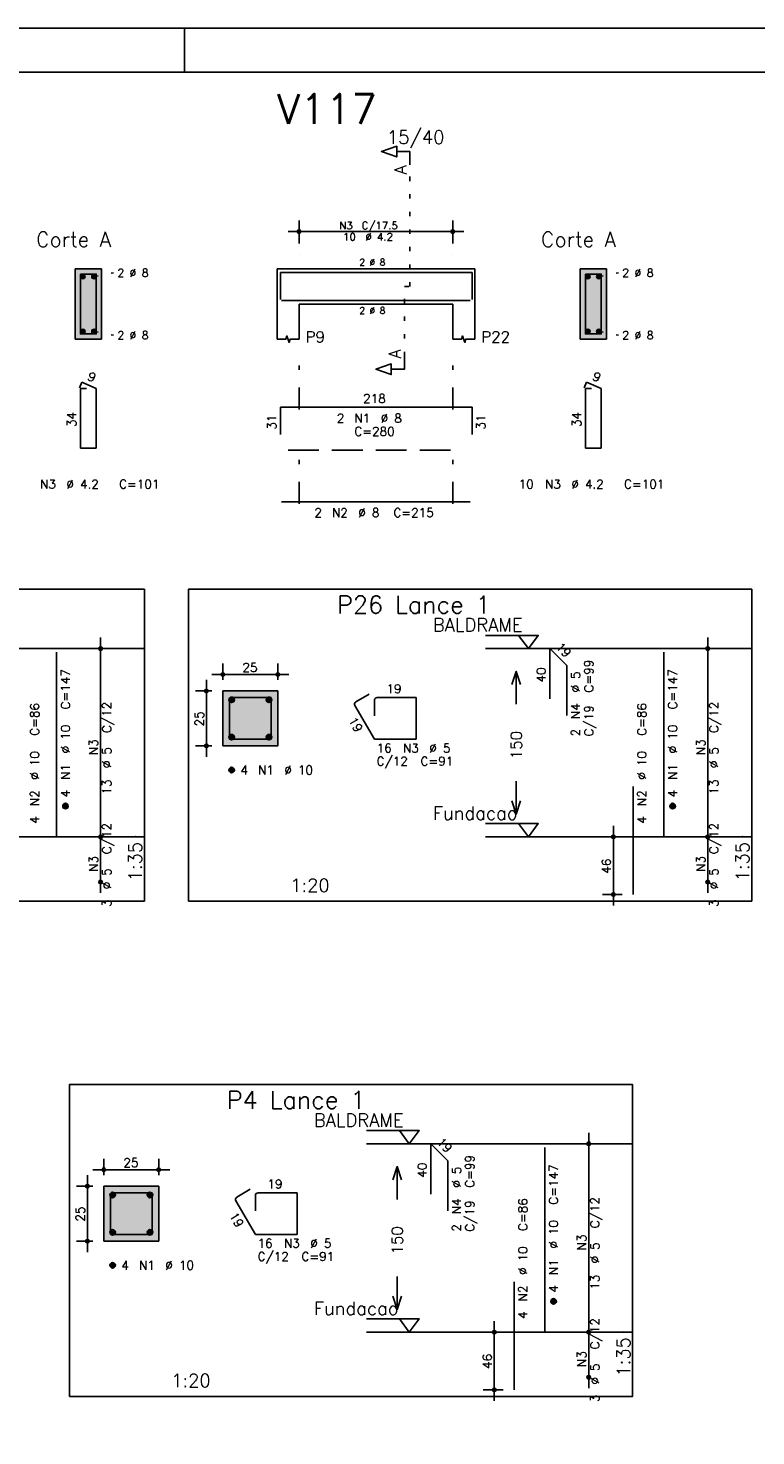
# Model space of a CAD drawing. Extents: x 0 to 84.1, y 0 to 59.4.
# Tile 7 of 9: x 43.5 to 60.1, y 27.4 to 59.4. Entities that reach past the tile are written whole.
import ezdxf

# ---------------------------------------------------------------- set-up
doc = ezdxf.new("R2010")
doc.units = 0
doc.header["$MEASUREMENT"] = 0
for name, pattern in [('ESTILO_TQS_0001', [1, 0.7, -0.3]), ('ESTILO_TQS_0002', [0.4, 0.1, -0.3]), ('ESTILO_TQS_0003', [1.5, 0.5, -0.4, 0.1, -0.5])]:
    doc.linetypes.add(name, pattern=pattern)
for name, color, linetype in [('1', 1, 'CONTINUOUS'), ('2', 2, 'CONTINUOUS'), ('3', 3, 'CONTINUOUS'), ('4', 4, 'CONTINUOUS'), ('6', 6, 'CONTINUOUS'), ('7', 7, 'CONTINUOUS'), ('9', 9, 'CONTINUOUS')]:
    doc.layers.add(name, color=color, linetype=linetype)
doc.styles.get("Standard").update_dxf_attribs({"font": 'ROMANS.SHX'})

msp = doc.modelspace()

# ---------------------------------------------------------------- linework, layer by layer
at = {"layer": '1', "linetype": 'ESTILO_TQS_0002'}
for p, q in [((52.229, 53.52), (52.229, 56.29)), ((45.033, 53.745), (45.478, 53.83)), ((52.104, 51.935), (52.104, 53.52)), ((52.104, 53.52), (52.229, 53.52)), ((56.529, 53.745), (56.974, 53.83)), ((45.033, 52.495), (45.478, 52.41)), ((56.529, 52.495), (56.974, 52.41))]:
    msp.add_line(p, q, dxfattribs=at)
at = {"layer": '1', "linetype": 'ESTILO_TQS_0001'}
msp.add_line((49.454, 49.795), (53.454, 49.795), dxfattribs=at)
at = {"layer": '1', "linetype": 'Continuous'}
for points in [[(33.36, 39.526), (46.185, 39.526), (46.185, 46.626), (33.36, 46.626), (33.36, 39.526)], [(47.185, 39.526), (60.01, 39.526), (60.01, 46.626), (47.185, 46.626), (47.185, 39.526)], [(53.95, 45.576), (55.15, 45.576), (54.925, 45.276), (54.7, 45.576)], [(46.185, 45.276), (40.125, 45.276)], [(60.01, 45.276), (53.95, 45.276)], [(53.95, 41.291), (55.15, 41.291), (54.925, 40.99), (54.7, 41.291)], [(46.185, 40.99), (40.125, 40.99)], [(60.01, 40.99), (53.95, 40.99)], [(44.475, 28.252), (57.3, 28.252), (57.3, 35.352), (44.475, 35.352), (44.475, 28.252)], [(51.24, 34.302), (52.44, 34.302), (52.215, 34.002), (51.99, 34.302)], [(57.3, 34.002), (51.24, 34.002)], [(51.24, 30.017), (52.44, 30.017), (52.215, 29.716), (51.99, 30.017)], [(57.3, 29.716), (51.24, 29.716)]]:
    msp.add_lwpolyline(points, dxfattribs=at)
at = {"layer": '1', "linetype": 'ESTILO_TQS_0002'}
for points in [[(47.97, 43.061), (49.22, 43.061), (49.22, 44.311), (47.97, 44.311), (47.97, 43.061)], [(45.26, 31.787), (46.51, 31.787), (46.51, 33.037), (45.26, 33.037), (45.26, 31.787)]]:
    msp.add_lwpolyline(points, dxfattribs=at)
at = {"layer": '1', "linetype": 'Continuous'}
for centre in [(44.783, 53.745), (45.033, 53.745), (56.279, 53.745), (56.529, 53.745), (44.783, 52.495), (45.033, 52.495), (56.279, 52.495), (56.529, 52.495)]:
    msp.add_circle(centre, 0.05, dxfattribs=at)
at = {"layer": '2', "linetype": 'Continuous'}
for p, q in [((84.1, 59.4), (0, 59.4)), ((47.1, 58.4), (47.1, 59.4)), ((49.704, 54.5), (49.704, 55.02)), ((53.204, 54.5), (53.204, 55.02)), ((49.454, 54.77), (53.454, 54.77)), ((49.704, 54.25), (49.704, 54.25)), ((53.204, 54.25), (53.204, 54.25)), ((45.208, 53.92), (44.608, 53.92)), ((44.608, 53.92), (44.608, 52.32)), ((45.208, 52.32), (45.208, 53.92)), ((49.204, 53.92), (49.204, 53.12)), ((49.204, 53.92), (49.704, 53.92)), ((49.704, 53.92), (53.204, 53.92)), ((53.204, 53.92), (53.704, 53.92)), ((53.704, 53.92), (53.704, 53.12)), ((56.704, 53.92), (56.104, 53.92)), ((56.104, 53.92), (56.104, 52.32)), ((56.704, 52.32), (56.704, 53.92)), ((49.204, 53.12), (49.204, 52.32)), ((49.704, 53.12), (53.204, 53.12)), ((49.704, 53.12), (49.704, 52.32)), ((53.204, 53.12), (53.204, 52.32)), ((53.704, 53.12), (53.704, 52.32)), ((44.608, 52.32), (45.208, 52.32)), ((56.104, 52.32), (56.704, 52.32)), ((45.185, 40.74), (45.185, 45.526)), ((59.01, 40.74), (59.01, 45.526)), ((45.185, 45.276), (45.185, 45.276)), ((59.01, 45.276), (59.01, 45.276)), ((47.97, 44.561), (47.97, 44.936)), ((49.22, 44.561), (49.22, 44.936)), ((47.595, 42.811), (47.595, 44.561)), ((47.72, 44.686), (49.47, 44.686)), ((47.72, 44.311), (47.345, 44.311)), ((47.97, 44.311), (47.97, 44.311)), ((47.97, 44.311), (47.97, 44.311)), ((49.22, 44.311), (49.22, 44.311)), ((47.72, 43.061), (47.345, 43.061)), ((47.97, 43.061), (47.97, 43.061)), ((45.185, 39.712), (45.185, 41.24)), ((56.86, 39.426), (56.86, 41.24)), ((59.01, 39.712), (59.01, 41.24)), ((45.185, 40.99), (45.185, 40.99)), ((45.185, 40.99), (45.185, 40.99)), ((57.06, 40.99), (56.61, 40.99)), ((57.31, 40.99), (57.31, 40.99)), ((59.01, 40.99), (59.01, 40.99)), ((59.01, 40.99), (59.01, 40.99)), ((45.185, 39.962), (45.185, 39.962)), ((59.01, 39.962), (59.01, 39.962)), ((57.06, 39.676), (56.61, 39.676)), ((57.31, 39.676), (57.31, 39.676)), ((56.3, 29.466), (56.3, 34.252)), ((56.3, 34.002), (56.3, 34.002)), ((45.26, 33.287), (45.26, 33.662)), ((46.51, 33.287), (46.51, 33.662)), ((45.01, 33.412), (46.76, 33.412)), ((45.01, 33.037), (44.635, 33.037)), ((44.885, 31.537), (44.885, 33.287)), ((45.26, 33.037), (45.26, 33.037)), ((45.26, 33.037), (45.26, 33.037)), ((46.51, 33.037), (46.51, 33.037)), ((45.01, 31.787), (44.635, 31.787)), ((45.26, 31.787), (45.26, 31.787)), ((54.15, 28.152), (54.15, 29.966)), ((56.3, 28.438), (56.3, 29.966)), ((54.35, 29.716), (53.9, 29.716)), ((54.6, 29.716), (54.6, 29.716)), ((56.3, 29.716), (56.3, 29.716)), ((56.3, 29.716), (56.3, 29.716)), ((56.3, 28.688), (56.3, 28.688)), ((54.35, 28.402), (53.9, 28.402)), ((54.6, 28.402), (54.6, 28.402))]:
    msp.add_line(p, q, dxfattribs=at)
at = {"layer": '2', "linetype": 'ESTILO_TQS_0003'}
for p, q in [((49.704, 50.722), (49.704, 51.82)), ((53.204, 50.722), (53.204, 51.82)), ((49.704, 48.572), (49.704, 49.918)), ((53.204, 48.572), (53.204, 49.918))]:
    msp.add_line(p, q, dxfattribs=at)
at = {"layer": '2', "linetype": 'Continuous'}
for points in [[(83.1, 1), (2.5, 1), (2.5, 58.4), (83.1, 58.4), (83.1, 1)], [(52.229, 56.29), (52.229, 56.59), (51.929, 56.59), (51.929, 56.47), (51.579, 56.59), (51.929, 56.71), (51.929, 56.59)], [(49.204, 52.32), (49.404, 52.32), (49.429, 52.395), (49.479, 52.245), (49.504, 52.32), (49.704, 52.32)], [(53.204, 52.32), (53.404, 52.32), (53.429, 52.395), (53.479, 52.245), (53.504, 52.32), (53.704, 52.32)], [(52.104, 51.935), (52.104, 51.635), (51.804, 51.635), (51.804, 51.515), (51.454, 51.635), (51.804, 51.755), (51.804, 51.635)], [(54.55, 44.458), (54.65, 44.758), (54.75, 44.458)], [(54.65, 44.008), (54.65, 44.758)], [(47.97, 43.061), (49.22, 43.061), (49.22, 44.311), (47.97, 44.311), (47.97, 43.061)], [(54.65, 42.258), (54.65, 41.508)], [(54.55, 41.808), (54.65, 41.508), (54.75, 41.808)], [(51.84, 33.184), (51.94, 33.484), (52.04, 33.184)], [(51.94, 32.734), (51.94, 33.484)], [(45.26, 31.787), (46.51, 31.787), (46.51, 33.037), (45.26, 33.037), (45.26, 31.787)], [(51.94, 30.984), (51.94, 30.234)], [(51.84, 30.534), (51.94, 30.234), (52.04, 30.534)]]:
    msp.add_lwpolyline(points, dxfattribs=at)
for centre, radius in [((49.704, 54.77), 0.0416), ((53.204, 54.77), 0.0416), ((49.704, 54.77), 0.0208), ((53.204, 54.77), 0.0208), ((45.185, 45.276), 0.0416), ((45.185, 45.276), 0.0208), ((59.01, 45.276), 0.0416), ((59.01, 45.276), 0.0208), ((47.97, 44.686), 0.04), ((47.97, 44.686), 0.02), ((49.22, 44.686), 0.04), ((49.22, 44.686), 0.02), ((47.595, 44.311), 0.04), ((47.595, 44.311), 0.02), ((47.595, 43.061), 0.04), ((47.595, 43.061), 0.02), ((45.185, 40.99), 0.0416), ((45.185, 40.99), 0.0416), ((56.86, 40.99), 0.04), ((59.01, 40.99), 0.0416), ((59.01, 40.99), 0.0416), ((45.185, 40.99), 0.0208), ((45.185, 40.99), 0.0208), ((56.86, 40.99), 0.02), ((59.01, 40.99), 0.0208), ((59.01, 40.99), 0.0208), ((45.185, 39.962), 0.0416), ((45.185, 39.962), 0.0208), ((59.01, 39.962), 0.0416), ((59.01, 39.962), 0.0208), ((56.86, 39.676), 0.04), ((56.86, 39.676), 0.02), ((56.3, 34.002), 0.0416), ((56.3, 34.002), 0.0208), ((45.26, 33.412), 0.04), ((45.26, 33.412), 0.02), ((46.51, 33.412), 0.04), ((46.51, 33.412), 0.02), ((44.885, 33.037), 0.04), ((44.885, 33.037), 0.02), ((44.885, 31.787), 0.04), ((44.885, 31.787), 0.02), ((54.15, 29.716), 0.04), ((54.15, 29.716), 0.02), ((56.3, 29.716), 0.0416), ((56.3, 29.716), 0.0416), ((56.3, 29.716), 0.0208), ((56.3, 29.716), 0.0208), ((56.3, 28.688), 0.0416), ((56.3, 28.688), 0.0208), ((54.15, 28.402), 0.04), ((54.15, 28.402), 0.02)]:
    msp.add_circle(centre, radius, dxfattribs=at)
at = {"layer": '3', "linetype": 'Continuous'}
for p, q in [((48.108, 44.102), (48.179, 44.173)), ((48.108, 44.12), (48.161, 44.173)), ((48.112, 44.088), (48.193, 44.169)), ((48.118, 44.076), (48.204, 44.163)), ((48.126, 44.067), (48.214, 44.155)), ((48.136, 44.059), (48.222, 44.145)), ((48.147, 44.053), (48.228, 44.134)), ((48.161, 44.049), (48.232, 44.12)), ((48.179, 44.049), (48.232, 44.102)), ((48.958, 44.102), (49.029, 44.173)), ((48.958, 44.12), (49.011, 44.173)), ((48.962, 44.088), (49.043, 44.169)), ((48.968, 44.076), (49.054, 44.163)), ((48.976, 44.067), (49.064, 44.155)), ((48.986, 44.059), (49.072, 44.145)), ((48.997, 44.053), (49.078, 44.134)), ((49.011, 44.049), (49.082, 44.12)), ((49.029, 44.049), (49.082, 44.102)), ((48.108, 43.252), (48.179, 43.323)), ((48.108, 43.27), (48.161, 43.323)), ((48.112, 43.238), (48.193, 43.319)), ((48.118, 43.226), (48.204, 43.313)), ((48.126, 43.217), (48.214, 43.305)), ((48.136, 43.209), (48.222, 43.295)), ((48.147, 43.203), (48.228, 43.284)), ((48.161, 43.199), (48.232, 43.27)), ((48.958, 43.252), (49.029, 43.323)), ((48.958, 43.27), (49.011, 43.323)), ((48.962, 43.238), (49.043, 43.319)), ((48.968, 43.226), (49.054, 43.313)), ((48.976, 43.217), (49.064, 43.305)), ((48.986, 43.209), (49.072, 43.295)), ((48.997, 43.203), (49.078, 43.284)), ((49.011, 43.199), (49.082, 43.27)), ((48.179, 43.199), (48.232, 43.252)), ((49.029, 43.199), (49.082, 43.252)), ((48.108, 42.502), (48.179, 42.573)), ((48.108, 42.52), (48.161, 42.573)), ((48.112, 42.488), (48.193, 42.569)), ((48.118, 42.476), (48.204, 42.563)), ((48.126, 42.467), (48.214, 42.555)), ((48.136, 42.459), (48.222, 42.545)), ((48.147, 42.453), (48.228, 42.534)), ((48.161, 42.449), (48.232, 42.52)), ((48.179, 42.449), (48.232, 42.502)), ((44.323, 41.682), (44.394, 41.752)), ((44.323, 41.699), (44.376, 41.752)), ((44.327, 41.668), (44.408, 41.749)), ((44.333, 41.656), (44.419, 41.743)), ((44.341, 41.646), (44.429, 41.735)), ((44.351, 41.638), (44.437, 41.725)), ((44.362, 41.632), (44.443, 41.713)), ((44.376, 41.629), (44.447, 41.699)), ((44.394, 41.629), (44.447, 41.682)), ((58.148, 41.682), (58.219, 41.752)), ((58.148, 41.699), (58.201, 41.752)), ((58.152, 41.668), (58.233, 41.749)), ((58.158, 41.656), (58.244, 41.743)), ((58.166, 41.646), (58.254, 41.735)), ((58.176, 41.638), (58.262, 41.725)), ((58.187, 41.632), (58.268, 41.713)), ((58.201, 41.629), (58.272, 41.699)), ((58.219, 41.629), (58.272, 41.682)), ((45.398, 32.828), (45.469, 32.899)), ((45.398, 32.846), (45.451, 32.899)), ((45.402, 32.814), (45.483, 32.895)), ((45.408, 32.802), (45.494, 32.889)), ((45.416, 32.793), (45.504, 32.881)), ((45.426, 32.785), (45.512, 32.871)), ((45.437, 32.779), (45.518, 32.86)), ((45.451, 32.775), (45.522, 32.846)), ((45.469, 32.775), (45.522, 32.828)), ((46.248, 32.828), (46.319, 32.899)), ((46.248, 32.846), (46.301, 32.899)), ((46.252, 32.814), (46.333, 32.895)), ((46.258, 32.802), (46.344, 32.889)), ((46.266, 32.793), (46.354, 32.881)), ((46.276, 32.785), (46.362, 32.871)), ((46.287, 32.779), (46.368, 32.86)), ((46.301, 32.775), (46.372, 32.846)), ((46.319, 32.775), (46.372, 32.828)), ((45.398, 31.978), (45.469, 32.049)), ((45.398, 31.996), (45.451, 32.049)), ((46.248, 31.978), (46.319, 32.049)), ((46.248, 31.996), (46.301, 32.049)), ((45.402, 31.964), (45.483, 32.045)), ((45.408, 31.952), (45.494, 32.039)), ((45.416, 31.943), (45.504, 32.031)), ((45.426, 31.935), (45.512, 32.021)), ((45.437, 31.929), (45.518, 32.01)), ((45.451, 31.925), (45.522, 31.996)), ((45.469, 31.925), (45.522, 31.978)), ((46.252, 31.964), (46.333, 32.045)), ((46.258, 31.952), (46.344, 32.039)), ((46.266, 31.943), (46.354, 32.031)), ((46.276, 31.935), (46.362, 32.021)), ((46.287, 31.929), (46.368, 32.01)), ((46.301, 31.925), (46.372, 31.996)), ((46.319, 31.925), (46.372, 31.978)), ((45.398, 31.228), (45.469, 31.299)), ((45.398, 31.246), (45.451, 31.299)), ((45.402, 31.214), (45.483, 31.295)), ((45.408, 31.202), (45.494, 31.289)), ((45.416, 31.193), (45.504, 31.281)), ((45.426, 31.185), (45.512, 31.271)), ((45.437, 31.179), (45.518, 31.26)), ((45.451, 31.175), (45.522, 31.246)), ((45.469, 31.175), (45.522, 31.228)), ((55.438, 30.408), (55.509, 30.478)), ((55.438, 30.425), (55.491, 30.478)), ((55.442, 30.394), (55.523, 30.475)), ((55.448, 30.382), (55.534, 30.469)), ((55.456, 30.372), (55.544, 30.461)), ((55.466, 30.364), (55.552, 30.451)), ((55.477, 30.358), (55.558, 30.439)), ((55.491, 30.355), (55.562, 30.425)), ((55.509, 30.355), (55.562, 30.408))]:
    msp.add_line(p, q, dxfattribs=at)
for centre in [(48.17, 44.111), (49.02, 44.111), (48.17, 43.261), (49.02, 43.261), (48.17, 42.511), (44.385, 41.691), (58.21, 41.691), (45.46, 32.837), (46.31, 32.837), (45.46, 31.987), (46.31, 31.987), (45.46, 31.237), (55.5, 30.416)]:
    msp.add_circle(centre, 0.0625, dxfattribs=at)
at = {"layer": '4', "linetype": 'Continuous'}
for p, q in [((49.284, 53.22), (49.284, 53.84)), ((49.284, 53.84), (53.644, 53.84)), ((53.644, 53.84), (53.644, 53.22)), ((49.304, 53.2), (53.604, 53.2)), ((48.12, 44.098), (48.12, 43.211)), ((48.12, 44.098), (48.12, 43.748)), ((48.532, 44.161), (48.182, 44.161)), ((49.07, 44.161), (48.182, 44.161)), ((49.07, 43.211), (49.07, 44.161)), ((48.12, 43.211), (49.07, 43.211)), ((45.41, 32.824), (45.41, 31.937)), ((45.41, 32.824), (45.41, 32.474)), ((45.822, 32.887), (45.472, 32.887)), ((46.36, 32.887), (45.472, 32.887)), ((46.36, 31.937), (46.36, 32.887)), ((45.41, 31.937), (46.36, 31.937))]:
    msp.add_line(p, q, dxfattribs=at)
for points in [[(44.728, 53.8), (44.728, 52.44), (45.088, 52.44), (45.088, 53.8), (44.728, 53.8)], [(56.224, 53.8), (56.224, 52.44), (56.584, 52.44), (56.584, 53.8), (56.224, 53.8)]]:
    msp.add_lwpolyline(points, dxfattribs=at)
for centre in [(48.182, 44.098), (48.182, 44.098), (45.472, 32.824), (45.472, 32.824)]:
    msp.add_arc(centre, 0.0625, 90, 180, dxfattribs=at)
at = {"layer": '6', "linetype": 'Continuous'}
for p, q in [((44.756, 51.34), (44.702, 51.211)), ((45.088, 51.2), (44.756, 51.34)), ((56.252, 51.34), (56.198, 51.211)), ((56.584, 51.2), (56.252, 51.34)), ((44.868, 51.2), (44.728, 51.2)), ((44.728, 51.2), (44.728, 49.84)), ((45.088, 49.84), (45.088, 51.2)), ((56.364, 51.2), (56.224, 51.2)), ((56.224, 51.2), (56.224, 49.84)), ((56.584, 49.84), (56.584, 51.2)), ((49.284, 50.15), (49.284, 50.77)), ((49.284, 50.77), (53.644, 50.77)), ((53.644, 50.77), (53.644, 50.15)), ((44.728, 49.84), (45.088, 49.84)), ((56.224, 49.84), (56.584, 49.84)), ((49.304, 48.62), (53.604, 48.62)), ((44.185, 40.99), (44.185, 45.191)), ((55.416, 44.133), (55.416, 45.276)), ((55.416, 45.276), (55.8, 44.892)), ((58.01, 40.99), (58.01, 45.191)), ((55.8, 44.892), (55.8, 43.749)), ((51.302, 44.24), (50.999, 44.065)), ((50.976, 43.979), (51.42, 43.211)), ((51.42, 44.098), (51.42, 43.748)), ((52.37, 44.161), (51.483, 44.161)), ((52.37, 43.211), (52.37, 44.161)), ((51.42, 43.211), (52.37, 43.211)), ((57.31, 39.676), (57.31, 42.133)), ((52.706, 32.859), (52.706, 34.002)), ((52.706, 34.002), (53.09, 33.618)), ((55.3, 29.716), (55.3, 33.916)), ((53.09, 33.618), (53.09, 32.475)), ((48.266, 32.705), (48.71, 31.937)), ((48.592, 32.966), (48.289, 32.791)), ((48.71, 32.824), (48.71, 32.474)), ((49.66, 32.887), (48.773, 32.887)), ((49.66, 31.937), (49.66, 32.887)), ((48.71, 31.937), (49.66, 31.937)), ((54.6, 28.402), (54.6, 30.859))]:
    msp.add_line(p, q, dxfattribs=at)
for centre, start, end in [((51.03, 44.011), 120, 210), ((51.483, 44.098), 90, 180), ((48.32, 32.737), 120, 210), ((48.773, 32.824), 90, 180)]:
    msp.add_arc(centre, 0.0625, start, end, dxfattribs=at)
at = {"layer": '9', "linetype": 'Continuous'}
for points in [[(45.208, 52.32), (45.208, 53.92), (44.608, 53.92)], [(45.208, 52.32), (44.608, 53.92), (44.608, 52.32)], [(56.704, 52.32), (56.704, 53.92), (56.104, 53.92)], [(56.704, 52.32), (56.104, 53.92), (56.104, 52.32)], [(44.833, 53.745), (44.758, 53.788), (44.736, 53.762)], [(44.833, 53.745), (44.736, 53.762), (44.736, 53.728)], [(44.833, 53.745), (44.736, 53.728), (44.758, 53.702)], [(44.833, 53.745), (44.792, 53.794), (44.758, 53.788)], [(44.833, 53.745), (44.758, 53.702), (44.792, 53.696)], [(44.833, 53.745), (44.821, 53.777), (44.792, 53.794)], [(44.833, 53.745), (44.792, 53.696), (44.821, 53.713)], [(44.833, 53.745), (44.821, 53.713), (44.833, 53.745)], [(45.083, 53.745), (45.008, 53.788), (44.986, 53.762)], [(45.083, 53.745), (44.986, 53.762), (44.986, 53.728)], [(45.083, 53.745), (44.986, 53.728), (45.008, 53.702)], [(45.083, 53.745), (45.042, 53.794), (45.008, 53.788)], [(45.083, 53.745), (45.008, 53.702), (45.042, 53.696)], [(45.083, 53.745), (45.071, 53.777), (45.042, 53.794)], [(45.083, 53.745), (45.042, 53.696), (45.071, 53.713)], [(45.083, 53.745), (45.071, 53.713), (45.083, 53.745)], [(56.329, 53.745), (56.254, 53.788), (56.232, 53.762)], [(56.329, 53.745), (56.232, 53.762), (56.232, 53.728)], [(56.329, 53.745), (56.232, 53.728), (56.254, 53.702)], [(56.329, 53.745), (56.288, 53.794), (56.254, 53.788)], [(56.329, 53.745), (56.254, 53.702), (56.288, 53.696)], [(56.329, 53.745), (56.317, 53.777), (56.288, 53.794)], [(56.329, 53.745), (56.288, 53.696), (56.317, 53.713)], [(56.329, 53.745), (56.317, 53.713), (56.329, 53.745)], [(56.579, 53.745), (56.504, 53.788), (56.482, 53.762)], [(56.579, 53.745), (56.482, 53.762), (56.482, 53.728)], [(56.579, 53.745), (56.482, 53.728), (56.504, 53.702)], [(56.579, 53.745), (56.538, 53.794), (56.504, 53.788)], [(56.579, 53.745), (56.504, 53.702), (56.538, 53.696)], [(56.579, 53.745), (56.567, 53.777), (56.538, 53.794)], [(56.579, 53.745), (56.538, 53.696), (56.567, 53.713)], [(56.579, 53.745), (56.567, 53.713), (56.579, 53.745)], [(45.208, 52.32), (44.608, 52.32), (45.208, 52.32)], [(44.833, 52.495), (44.758, 52.538), (44.736, 52.512)], [(44.833, 52.495), (44.736, 52.512), (44.736, 52.478)], [(44.833, 52.495), (44.736, 52.478), (44.758, 52.452)], [(44.833, 52.495), (44.792, 52.544), (44.758, 52.538)], [(44.833, 52.495), (44.758, 52.452), (44.792, 52.446)], [(44.833, 52.495), (44.821, 52.527), (44.792, 52.544)], [(44.833, 52.495), (44.792, 52.446), (44.821, 52.463)], [(44.833, 52.495), (44.821, 52.463), (44.833, 52.495)], [(45.083, 52.495), (45.008, 52.538), (44.986, 52.512)], [(45.083, 52.495), (44.986, 52.512), (44.986, 52.478)], [(45.083, 52.495), (44.986, 52.478), (45.008, 52.452)], [(45.083, 52.495), (45.042, 52.544), (45.008, 52.538)], [(45.083, 52.495), (45.008, 52.452), (45.042, 52.446)], [(45.083, 52.495), (45.071, 52.527), (45.042, 52.544)], [(45.083, 52.495), (45.042, 52.446), (45.071, 52.463)], [(45.083, 52.495), (45.071, 52.463), (45.083, 52.495)], [(56.704, 52.32), (56.104, 52.32), (56.704, 52.32)], [(56.329, 52.495), (56.254, 52.538), (56.232, 52.512)], [(56.329, 52.495), (56.232, 52.512), (56.232, 52.478)], [(56.329, 52.495), (56.232, 52.478), (56.254, 52.452)], [(56.329, 52.495), (56.288, 52.544), (56.254, 52.538)], [(56.329, 52.495), (56.254, 52.452), (56.288, 52.446)], [(56.329, 52.495), (56.317, 52.527), (56.288, 52.544)], [(56.329, 52.495), (56.288, 52.446), (56.317, 52.463)], [(56.329, 52.495), (56.317, 52.463), (56.329, 52.495)], [(56.579, 52.495), (56.504, 52.538), (56.482, 52.512)], [(56.579, 52.495), (56.482, 52.512), (56.482, 52.478)], [(56.579, 52.495), (56.482, 52.478), (56.504, 52.452)], [(56.579, 52.495), (56.538, 52.544), (56.504, 52.538)], [(56.579, 52.495), (56.504, 52.452), (56.538, 52.446)], [(56.579, 52.495), (56.567, 52.527), (56.538, 52.544)], [(56.579, 52.495), (56.538, 52.446), (56.567, 52.463)], [(56.579, 52.495), (56.567, 52.463), (56.579, 52.495)], [(47.97, 43.061), (49.22, 43.061), (49.22, 44.311)], [(47.97, 43.061), (49.22, 44.311), (47.97, 44.311)], [(47.97, 43.061), (47.97, 44.311), (47.97, 43.061)], [(45.26, 31.787), (46.51, 31.787), (46.51, 33.037)], [(45.26, 31.787), (46.51, 33.037), (45.26, 33.037)], [(45.26, 31.787), (45.26, 33.037), (45.26, 31.787)]]:
    msp.add_solid(points, dxfattribs=at)

# ---------------------------------------------------------------- texts
at = {"layer": '1', "linetype": 'Continuous'}
for s, p in [('BALDRAME', (52.75, 45.666)), ('Fundacao', (52.75, 41.38)), ('BALDRAME', (50.04, 34.392)), ('Fundacao', (50.04, 30.107))]:
    msp.add_text(s, height=0.3, dxfattribs=at).set_placement(p)
at = {"layer": '2', "linetype": 'Continuous'}
for s, height, p in [('15/40', 0.3, (51.704, 56.77)), ('N3', 0.17, (50.621, 54.821)), ('C/17.5', 0.17, (51.131, 54.821)), ('Corte A', 0.34, (43.718, 54.42)), ('10', 0.17, (50.706, 54.566)), ('%%c 4.2', 0.17, (51.216, 54.566)), ('Corte A', 0.34, (55.214, 54.42)), ('2 %%c 8', 0.18, (45.568, 53.74)), ('2 %%c 8', 0.15, (51.079, 53.995)), ('2 %%c 8', 0.18, (57.064, 53.74)), ('2 %%c 8', 0.15, (51.079, 52.895)), ('2 %%c 8', 0.18, (45.568, 52.32)), ('P9', 0.25, (49.854, 52.245)), ('P22', 0.25, (53.854, 52.245)), ('2 %%c 8', 0.18, (57.064, 52.32)), ('218', 0.2, (51.164, 50.87)), ('2', 0.2, (50.564, 50.42)), ('C=280', 0.2, (50.964, 50.12)), ('N1', 0.2, (50.964, 50.42)), ('%%c 8', 0.2, (51.564, 50.42)), ('N3', 0.2, (43.808, 48.92)), ('%%c 4.2', 0.2, (44.408, 48.92)), ('C=101', 0.2, (45.608, 48.92)), ('10', 0.2, (54.704, 48.92)), ('N3', 0.2, (55.304, 48.92)), ('%%c 4.2', 0.2, (55.904, 48.92)), ('C=101', 0.2, (57.104, 48.92)), ('2', 0.2, (50.054, 48.27)), ('N2', 0.2, (50.454, 48.27)), ('%%c 8', 0.2, (51.054, 48.27)), ('C=215', 0.2, (51.854, 48.27)), ('1', 0.01, (45.975, 45.276)), ('1', 0.01, (59.8, 45.276)), ('25', 0.2, (48.415, 44.746)), ('19', 0.2, (51.695, 44.261)), ('16', 0.2, (51.47, 42.911)), ('N3', 0.2, (52.07, 42.911)), ('%%c 5', 0.2, (52.67, 42.911)), ('C/12', 0.2, (51.47, 42.611)), ('C=91', 0.2, (52.47, 42.611)), ('4', 0.2, (48.37, 42.411)), ('N1', 0.2, (48.77, 42.411)), ('%%c 10', 0.2, (49.37, 42.411)), ('0', 0.01, (45.975, 40.99)), ('0', 0.01, (59.8, 40.99)), ('1:20', 0.3, (49.502, 39.736)), ('1', 0.01, (57.09, 34.002)), ('25', 0.2, (45.705, 33.472)), ('19', 0.2, (48.985, 32.987)), ('16', 0.2, (48.76, 31.637)), ('N3', 0.2, (49.36, 31.637)), ('%%c 5', 0.2, (49.96, 31.637)), ('C/12', 0.2, (48.76, 31.337)), ('C=91', 0.2, (49.76, 31.337)), ('4', 0.2, (45.66, 31.137)), ('N1', 0.2, (46.06, 31.137)), ('%%c 10', 0.2, (46.66, 31.137)), ('0', 0.01, (57.09, 29.716)), ('1:20', 0.3, (46.792, 28.462))]:
    msp.add_text(s, height=height, dxfattribs=at).set_placement(p)
for s, height, rotation, p in [('A', 0.272, 90, (52.147, 56.072)), ('A', 0.272, 90, (52.022, 51.881)), ('9', 0.2, 337.1146, (44.869, 51.401)), ('9', 0.2, 337.1146, (56.365, 51.401)), ('34', 0.2, 90, (44.628, 50.32)), ('31', 0.2, 90, (49.184, 50.26)), ('31', 0.2, 90, (53.944, 50.26)), ('34', 0.2, 90, (56.124, 50.32)), ('19', 0.2, 315, (55.537, 45.296)), ('C=99', 0.2, 90, (56.4, 44.276)), ('C=147', 0.2, 90, (44.485, 43.891)), ('40', 0.2, 90, (55.316, 44.505)), ('%%c 5', 0.2, 90, (56.1, 44.276)), ('C=147', 0.2, 90, (58.31, 43.891)), ('C=86', 0.2, 90, (43.785, 43.291)), ('C/12', 0.2, 90, (45.425, 43.353)), ('N4', 0.2, 90, (56.1, 43.676)), ('C=86', 0.2, 90, (57.61, 43.291)), ('C/12', 0.2, 90, (59.25, 43.353)), ('25', 0.2, 90, (47.535, 43.506)), ('19', 0.2, 300, (50.823, 43.645)), ('C/19', 0.2, 90, (56.4, 43.276)), ('%%c 10', 0.2, 90, (44.485, 42.891)), ('150', 0.25, 90, (54.775, 42.758)), ('2', 0.2, 90, (56.1, 43.276)), ('%%c 10', 0.2, 90, (58.31, 42.891)), ('N3', 0.2, 90, (45.125, 42.853)), ('%%c 5', 0.2, 90, (45.425, 42.553)), ('N3', 0.2, 90, (58.95, 42.853)), ('%%c 5', 0.2, 90, (59.25, 42.553)), ('%%c 10', 0.2, 90, (43.785, 42.291)), ('N1', 0.2, 90, (44.485, 42.291)), ('%%c 10', 0.2, 90, (57.61, 42.291)), ('N1', 0.2, 90, (58.31, 42.291)), ('N2', 0.2, 90, (43.785, 41.691)), ('4', 0.2, 90, (44.485, 41.891)), ('13', 0.2, 90, (45.425, 41.953)), ('N2', 0.2, 90, (57.61, 41.691)), ('4', 0.2, 90, (58.31, 41.891)), ('13', 0.2, 90, (59.25, 41.953)), ('4', 0.2, 90, (43.785, 41.291)), ('4', 0.2, 90, (57.61, 41.291)), ('C/12', 0.2, 90, (45.425, 40.596)), ('C/12', 0.2, 90, (59.25, 40.596)), ('1:35', 0.3, 90, (46.125, 39.976)), ('1:35', 0.3, 90, (59.95, 39.976)), ('N3', 0.2, 90, (45.125, 40.196)), ('46', 0.2, 90, (56.8, 40.153)), ('N3', 0.2, 90, (58.95, 40.196)), ('%%c 5', 0.2, 90, (45.425, 39.796)), ('%%c 5', 0.2, 90, (59.25, 39.796)), ('3', 0.2, 90, (45.425, 39.396)), ('3', 0.2, 90, (59.25, 39.396)), ('19', 0.2, 315, (52.827, 34.022)), ('40', 0.2, 90, (52.606, 33.231)), ('%%c 5', 0.2, 90, (53.39, 33.002)), ('C=99', 0.2, 90, (53.69, 33.002)), ('C=147', 0.2, 90, (55.6, 32.617)), ('N4', 0.2, 90, (53.39, 32.402)), ('25', 0.2, 90, (44.825, 32.232)), ('19', 0.2, 300, (48.113, 32.371)), ('C/19', 0.2, 90, (53.69, 32.002)), ('C=86', 0.2, 90, (54.9, 32.017)), ('C/12', 0.2, 90, (56.54, 32.079)), ('2', 0.2, 90, (53.39, 32.002)), ('%%c 10', 0.2, 90, (55.6, 31.616)), ('150', 0.25, 90, (52.065, 31.484)), ('N3', 0.2, 90, (56.24, 31.579)), ('%%c 10', 0.2, 90, (54.9, 31.017)), ('%%c 5', 0.2, 90, (56.54, 31.279)), ('N1', 0.2, 90, (55.6, 31.017)), ('13', 0.2, 90, (56.54, 30.679)), ('N2', 0.2, 90, (54.9, 30.416)), ('4', 0.2, 90, (55.6, 30.616)), ('4', 0.2, 90, (54.9, 30.017)), ('C/12', 0.2, 90, (56.54, 29.322)), ('46', 0.2, 90, (54.09, 28.879)), ('N3', 0.2, 90, (56.24, 28.922)), ('1:35', 0.3, 90, (57.24, 28.702)), ('%%c 5', 0.2, 90, (56.54, 28.522)), ('3', 0.2, 90, (56.54, 28.122))]:
    msp.add_text(s, height=height, rotation=rotation, dxfattribs=at).set_placement(p)
at = {"layer": '7', "linetype": 'Continuous'}
for s, height, p in [('V117', 0.68, (49.204, 57.22)), ('P26 Lance 1', 0.4, (50.572, 46.076)), ('P4 Lance 1', 0.4, (48.062, 34.802))]:
    msp.add_text(s, height=height, dxfattribs=at).set_placement(p)

doc.saveas('drawing.dxf')
